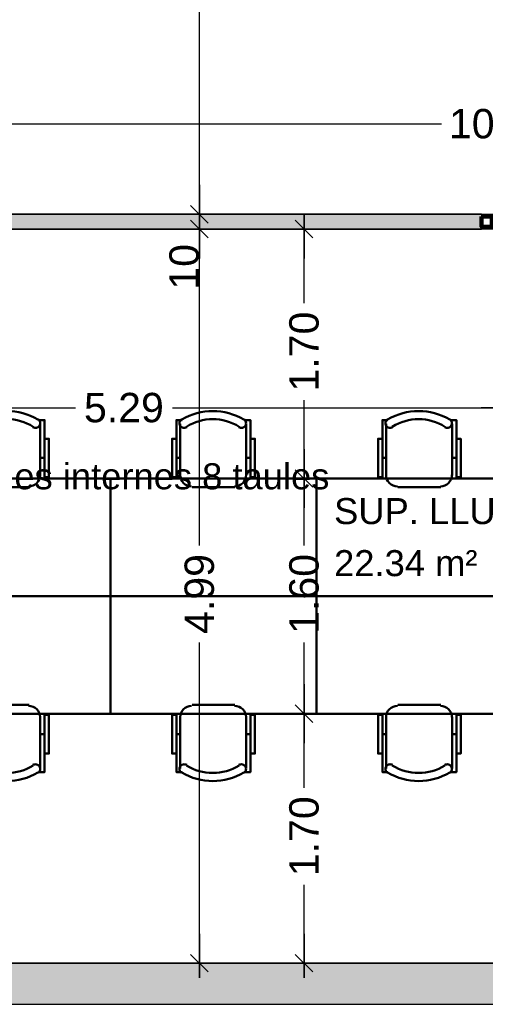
# Model space of a CAD drawing. Header units: metres. Extents: x -1 to 442, y -6 to 31.
# Tile 4 of 24: x 401.24 to 404.41, y 12.84 to 19.54. Entities that reach past the tile are written whole.
import ezdxf

# ---------------------------------------------------------------- set-up
doc = ezdxf.new("R2010")
doc.units = ezdxf.units.M
doc.header["$PDMODE"] = 65
doc.linetypes.add('CONTINUA', pattern=[0])
for name, color, linetype, lineweight in [('3D P2 MURS', 7, 'CONTINUA', 25), ('3D P2 MURS NOUS', 7, 'CONTINUA', 25), ('P2 COTES', 7, 'CONTINUA', 25), ('P2 LOCAL', 7, 'CONTINUA', 25), ('P2 MOBLES 2D', 7, 'CONTINUA', 25), ('P2 SUP.LLIURE', 7, 'CONTINUA', 25)]:
    doc.layers.add(name, color=color, linetype=linetype, lineweight=lineweight)
doc.styles.add('ARIAL', font='arial.ttf')
doc.dimstyles.new('DIMSTYLE_5', dxfattribs={"dimtxt": 0.2, "dimasz": 0.2, "dimexe": 0, "dimexo": 1e-06, "dimgap": 0.1, "dimtad": 0, "dimrnd": 0.005, "dimzin": 4, "dimdsep": 46, "dimtxsty": 'ARIAL', "dimblk1": 'ALL_ML_STRICH', "dimblk2": 'ALL_ML_STRICH', "dimsah": 1, "dimcen": 0, "dimse1": 1, "dimse2": 1, "dimclrd": 2, "dimclre": 2, "dimclrt": 2, "dimadec": 0, "dimazin": 0, "dimtfac": 1, "dimtdec": 0, "dimtix": 1, "dimtmove": 2, "dimatfit": 3, "dimfxl": 0, "dimtzin": 0, "dimlwd": 0, "dimlwe": 35, "dimarcsym": 0})
doc.dimstyles.new('DIMSTYLE_7', dxfattribs={"dimtxt": 0.2, "dimasz": 0.2, "dimexe": 0, "dimexo": 1e-06, "dimgap": 0.1, "dimtad": 2, "dimdec": 0, "dimlfac": 100, "dimrnd": 0.5, "dimzin": 4, "dimdsep": 46, "dimtxsty": 'ARIAL', "dimblk1": 'ALL_ML_STRICH', "dimblk2": 'ALL_ML_STRICH', "dimsah": 1, "dimcen": 0, "dimse1": 1, "dimse2": 1, "dimclrd": 2, "dimclre": 2, "dimclrt": 2, "dimadec": 0, "dimazin": 0, "dimtfac": 1, "dimtdec": 0, "dimtix": 1, "dimtmove": 2, "dimatfit": 3, "dimfxl": 0, "dimtvp": 1.2, "dimtzin": 0, "dimlwd": 0, "dimlwe": 35, "dimarcsym": 0})

# ---------------------------------------------------------------- blocks, each defined once
blk = doc.blocks.new('OBJETO_COMPLEJO_18')
at = {"layer": 'P2 MOBLES 2D', "color": 202, "linetype": 'CONTINUA', "lineweight": 50, "transparency": 33554687}
for p, q in [((400.9288, 16.4393), (400.9288, 16.7906)), ((401.3775, 16.7906), (401.3775, 16.4393)), ((400.9034, 16.5578), (400.9288, 16.5578)), ((401.4071, 16.5578), (401.3775, 16.5578)), ((401.3013, 16.3588), (401.0092, 16.3588))]:
    blk.add_line(p, q, dxfattribs=at)
for points in [[(400.9034, 16.689), (400.8737, 16.689), (400.8737, 16.4266), (400.9034, 16.4266), (400.9034, 16.816), (400.9415, 16.816)], [(400.938, 16.8204), (400.933, 16.8164), (400.9291, 16.8115), (400.9263, 16.8062), (400.9245, 16.8004), (400.9239, 16.7943), (400.9244, 16.7883), (400.9261, 16.7823), (400.9291, 16.7766), (400.9331, 16.7717), (400.9379, 16.7677), (400.9432, 16.7648), (400.949, 16.763), (400.955, 16.7623), (400.9611, 16.7628), (400.9671, 16.7644), (400.9728, 16.7673)], [(401.328, 16.7673), (401.3337, 16.7644), (401.3396, 16.7628), (401.3457, 16.7623), (401.3517, 16.763), (401.3575, 16.7648), (401.3629, 16.7677), (401.3676, 16.7717), (401.3717, 16.7766), (401.3746, 16.7823), (401.3763, 16.7883), (401.3769, 16.7943), (401.3762, 16.8004), (401.3745, 16.8062), (401.3716, 16.8115), (401.3677, 16.8164), (401.3628, 16.8204)], [(401.4071, 16.689), (401.4368, 16.689), (401.4368, 16.4266), (401.4071, 16.4266), (401.4071, 16.816), (401.3648, 16.816)], [(400.9281, 16.4427), (400.9297, 16.4269), (400.9343, 16.4122), (400.9415, 16.3989), (400.9511, 16.3873), (400.9627, 16.3777), (400.976, 16.3705), (400.9907, 16.366), (401.0064, 16.3644)], [(401.2985, 16.3644), (401.3143, 16.366), (401.329, 16.3705), (401.3423, 16.3777), (401.3539, 16.3873), (401.3635, 16.3989), (401.3707, 16.4122), (401.3753, 16.4269), (401.3769, 16.4427)]]:
    blk.add_lwpolyline(points, dxfattribs=at)
blk.add_lwpolyline([(401.8558, 15.618), (400.4547, 15.618), (400.4547, 16.4181), (401.8558, 16.4181), (401.8558, 15.618)], close=True, dxfattribs=at)
for centre, radius, start, end in [((401.1505, 16.4599), 0.4167, 59.57383, 120.44578), ((401.1505, 16.4811), 0.3405, 58.2581, 121.76492)]:
    blk.add_arc(centre, radius, start, end, dxfattribs=at)
blk = doc.blocks.new('OBJETO_COMPLEJO_19')
at = {"layer": 'P2 MOBLES 2D', "color": 202, "linetype": 'CONTINUA', "lineweight": 50, "transparency": 33554687}
for p, q in [((401.3013, 14.8772), (401.0092, 14.8772)), ((400.9288, 14.7968), (400.9288, 14.4455)), ((401.3775, 14.4455), (401.3775, 14.7968)), ((400.9034, 14.6783), (400.9288, 14.6783)), ((401.4071, 14.6783), (401.3775, 14.6783))]:
    blk.add_line(p, q, dxfattribs=at)
blk.add_lwpolyline([(401.8558, 15.618), (400.4547, 15.618), (400.4547, 14.818), (401.8558, 14.818), (401.8558, 15.618)], close=True, dxfattribs=at)
for points in [[(400.9034, 14.547), (400.8737, 14.547), (400.8737, 14.8095), (400.9034, 14.8095), (400.9034, 14.4201), (400.9415, 14.4201)], [(400.9281, 14.7934), (400.9297, 14.8092), (400.9343, 14.8239), (400.9415, 14.8372), (400.9511, 14.8488), (400.9627, 14.8583), (400.976, 14.8656), (400.9907, 14.8701), (401.0064, 14.8717)], [(401.2985, 14.8717), (401.3143, 14.8701), (401.329, 14.8656), (401.3423, 14.8583), (401.3539, 14.8488), (401.3635, 14.8372), (401.3707, 14.8239), (401.3753, 14.8092), (401.3769, 14.7934)], [(401.4071, 14.547), (401.4368, 14.547), (401.4368, 14.8095), (401.4071, 14.8095), (401.4071, 14.4201), (401.3648, 14.4201)], [(400.938, 14.4157), (400.933, 14.4197), (400.9291, 14.4245), (400.9263, 14.4299), (400.9245, 14.4357), (400.9239, 14.4417), (400.9244, 14.4478), (400.9261, 14.4538), (400.9291, 14.4594), (400.9331, 14.4644), (400.9379, 14.4684), (400.9432, 14.4713), (400.949, 14.4731), (400.955, 14.4738), (400.9611, 14.4733), (400.9671, 14.4716), (400.9728, 14.4688)], [(401.328, 14.4688), (401.3337, 14.4716), (401.3396, 14.4733), (401.3457, 14.4738), (401.3517, 14.4731), (401.3575, 14.4713), (401.3629, 14.4684), (401.3676, 14.4644), (401.3717, 14.4594), (401.3746, 14.4538), (401.3763, 14.4478), (401.3769, 14.4417), (401.3762, 14.4357), (401.3745, 14.4299), (401.3716, 14.4245), (401.3677, 14.4197), (401.3628, 14.4157)]]:
    blk.add_lwpolyline(points, dxfattribs=at)
for centre, radius, start, end in [((401.1505, 14.7762), 0.4167, 239.55422, 300.42617), ((401.1505, 14.755), 0.3405, 238.23508, 301.7419)]:
    blk.add_arc(centre, radius, start, end, dxfattribs=at)
blk = doc.blocks.new('OBJETO_COMPLEJO_20')
at = {"layer": 'P2 MOBLES 2D', "color": 202, "linetype": 'CONTINUA', "lineweight": 50, "transparency": 33554687}
for p, q in [((402.3299, 16.4393), (402.3299, 16.7906)), ((402.7787, 16.7906), (402.7787, 16.4393)), ((402.3045, 16.5578), (402.3299, 16.5578)), ((402.8083, 16.5578), (402.7787, 16.5578)), ((402.7025, 16.3588), (402.4104, 16.3588))]:
    blk.add_line(p, q, dxfattribs=at)
for points in [[(402.3045, 16.689), (402.2749, 16.689), (402.2749, 16.4266), (402.3045, 16.4266), (402.3045, 16.816), (402.3426, 16.816)], [(402.3391, 16.8204), (402.3342, 16.8164), (402.3303, 16.8115), (402.3275, 16.8062), (402.3257, 16.8004), (402.3251, 16.7943), (402.3256, 16.7883), (402.3273, 16.7823), (402.3303, 16.7766), (402.3343, 16.7717), (402.3391, 16.7677), (402.3444, 16.7648), (402.3502, 16.763), (402.3562, 16.7623), (402.3623, 16.7628), (402.3683, 16.7644), (402.374, 16.7673)], [(402.7291, 16.7673), (402.7348, 16.7644), (402.7408, 16.7628), (402.7469, 16.7623), (402.7529, 16.763), (402.7587, 16.7648), (402.764, 16.7677), (402.7688, 16.7717), (402.7728, 16.7766), (402.7758, 16.7823), (402.7775, 16.7883), (402.778, 16.7943), (402.7774, 16.8004), (402.7756, 16.8062), (402.7728, 16.8115), (402.7689, 16.8164), (402.764, 16.8204)], [(402.8083, 16.689), (402.8379, 16.689), (402.8379, 16.4266), (402.8083, 16.4266), (402.8083, 16.816), (402.766, 16.816)], [(402.3293, 16.4427), (402.3309, 16.4269), (402.3355, 16.4122), (402.3427, 16.3989), (402.3522, 16.3873), (402.3638, 16.3777), (402.3771, 16.3705), (402.3918, 16.366), (402.4076, 16.3644)], [(402.6997, 16.3644), (402.7155, 16.366), (402.7302, 16.3705), (402.7435, 16.3777), (402.7551, 16.3873), (402.7647, 16.3989), (402.7719, 16.4122), (402.7764, 16.4269), (402.778, 16.4427)]]:
    blk.add_lwpolyline(points, dxfattribs=at)
blk.add_lwpolyline([(403.257, 15.618), (401.8558, 15.618), (401.8558, 16.4181), (403.257, 16.4181), (403.257, 15.618)], close=True, dxfattribs=at)
for centre, radius, start, end in [((402.5516, 16.4599), 0.4167, 59.57383, 120.44578), ((402.5516, 16.4811), 0.3405, 58.2581, 121.76492)]:
    blk.add_arc(centre, radius, start, end, dxfattribs=at)
blk = doc.blocks.new('OBJETO_COMPLEJO_21')
at = {"layer": 'P2 MOBLES 2D', "color": 202, "linetype": 'CONTINUA', "lineweight": 50, "transparency": 33554687}
for p, q in [((402.7025, 14.8772), (402.4104, 14.8772)), ((402.3299, 14.7968), (402.3299, 14.4455)), ((402.7787, 14.4455), (402.7787, 14.7968)), ((402.3045, 14.6783), (402.3299, 14.6783)), ((402.8083, 14.6783), (402.7787, 14.6783))]:
    blk.add_line(p, q, dxfattribs=at)
blk.add_lwpolyline([(403.257, 15.618), (401.8558, 15.618), (401.8558, 14.818), (403.257, 14.818), (403.257, 15.618)], close=True, dxfattribs=at)
for points in [[(402.3045, 14.547), (402.2749, 14.547), (402.2749, 14.8095), (402.3045, 14.8095), (402.3045, 14.4201), (402.3426, 14.4201)], [(402.3293, 14.7934), (402.3309, 14.8092), (402.3355, 14.8239), (402.3427, 14.8372), (402.3522, 14.8488), (402.3638, 14.8583), (402.3771, 14.8656), (402.3918, 14.8701), (402.4076, 14.8717)], [(402.6997, 14.8717), (402.7155, 14.8701), (402.7302, 14.8656), (402.7435, 14.8583), (402.7551, 14.8488), (402.7647, 14.8372), (402.7719, 14.8239), (402.7764, 14.8092), (402.778, 14.7934)], [(402.8083, 14.547), (402.8379, 14.547), (402.8379, 14.8095), (402.8083, 14.8095), (402.8083, 14.4201), (402.766, 14.4201)], [(402.3391, 14.4157), (402.3342, 14.4197), (402.3303, 14.4245), (402.3275, 14.4299), (402.3257, 14.4357), (402.3251, 14.4417), (402.3256, 14.4478), (402.3273, 14.4538), (402.3303, 14.4594), (402.3343, 14.4644), (402.3391, 14.4684), (402.3444, 14.4713), (402.3502, 14.4731), (402.3562, 14.4738), (402.3623, 14.4733), (402.3683, 14.4716), (402.374, 14.4688)], [(402.7291, 14.4688), (402.7348, 14.4716), (402.7408, 14.4733), (402.7469, 14.4738), (402.7529, 14.4731), (402.7587, 14.4713), (402.764, 14.4684), (402.7688, 14.4644), (402.7728, 14.4594), (402.7758, 14.4538), (402.7775, 14.4478), (402.778, 14.4417), (402.7774, 14.4357), (402.7756, 14.4299), (402.7728, 14.4245), (402.7689, 14.4197), (402.764, 14.4157)]]:
    blk.add_lwpolyline(points, dxfattribs=at)
for centre, radius, start, end in [((402.5516, 14.7762), 0.4167, 239.55422, 300.42617), ((402.5516, 14.755), 0.3405, 238.23508, 301.7419)]:
    blk.add_arc(centre, radius, start, end, dxfattribs=at)
blk = doc.blocks.new('OBJETO_COMPLEJO_22')
at = {"layer": 'P2 MOBLES 2D', "color": 202, "linetype": 'CONTINUA', "lineweight": 50, "transparency": 33554687}
for p, q in [((403.7311, 16.4393), (403.7311, 16.7906)), ((404.1798, 16.7906), (404.1798, 16.4393)), ((403.7057, 16.5578), (403.7311, 16.5578)), ((404.2095, 16.5578), (404.1798, 16.5578)), ((404.1036, 16.3588), (403.8116, 16.3588))]:
    blk.add_line(p, q, dxfattribs=at)
for points in [[(403.7057, 16.689), (403.6761, 16.689), (403.6761, 16.4266), (403.7057, 16.4266), (403.7057, 16.816), (403.7438, 16.816)], [(403.7403, 16.8204), (403.7354, 16.8164), (403.7315, 16.8115), (403.7286, 16.8062), (403.7269, 16.8004), (403.7262, 16.7943), (403.7268, 16.7883), (403.7285, 16.7823), (403.7314, 16.7766), (403.7355, 16.7717), (403.7402, 16.7677), (403.7456, 16.7648), (403.7514, 16.763), (403.7574, 16.7623), (403.7635, 16.7628), (403.7694, 16.7644), (403.7751, 16.7673)], [(404.1303, 16.7673), (404.136, 16.7644), (404.142, 16.7628), (404.1481, 16.7623), (404.1541, 16.763), (404.1599, 16.7648), (404.1652, 16.7677), (404.17, 16.7717), (404.174, 16.7766), (404.177, 16.7823), (404.1787, 16.7883), (404.1792, 16.7943), (404.1786, 16.8004), (404.1768, 16.8062), (404.174, 16.8115), (404.1701, 16.8164), (404.1651, 16.8204)], [(404.2095, 16.689), (404.2391, 16.689), (404.2391, 16.4266), (404.2095, 16.4266), (404.2095, 16.816), (404.1671, 16.816)], [(403.7305, 16.4427), (403.7321, 16.4269), (403.7366, 16.4122), (403.7439, 16.3989), (403.7534, 16.3873), (403.765, 16.3777), (403.7783, 16.3705), (403.793, 16.366), (403.8088, 16.3644)], [(404.1009, 16.3644), (404.1167, 16.366), (404.1314, 16.3705), (404.1447, 16.3777), (404.1563, 16.3873), (404.1658, 16.3989), (404.1731, 16.4122), (404.1776, 16.4269), (404.1792, 16.4427)]]:
    blk.add_lwpolyline(points, dxfattribs=at)
blk.add_lwpolyline([(404.6582, 15.618), (403.257, 15.618), (403.257, 16.4181), (404.6582, 16.4181), (404.6582, 15.618)], close=True, dxfattribs=at)
for centre, radius, start, end in [((403.9528, 16.4599), 0.4167, 59.57383, 120.44578), ((403.9528, 16.4811), 0.3405, 58.2581, 121.76492)]:
    blk.add_arc(centre, radius, start, end, dxfattribs=at)
blk = doc.blocks.new('OBJETO_COMPLEJO_23')
at = {"layer": 'P2 MOBLES 2D', "color": 202, "linetype": 'CONTINUA', "lineweight": 50, "transparency": 33554687}
for p, q in [((404.1036, 14.8772), (403.8116, 14.8772)), ((403.7311, 14.7968), (403.7311, 14.4455)), ((404.1798, 14.4455), (404.1798, 14.7968)), ((403.7057, 14.6783), (403.7311, 14.6783)), ((404.2095, 14.6783), (404.1798, 14.6783))]:
    blk.add_line(p, q, dxfattribs=at)
blk.add_lwpolyline([(404.6582, 15.618), (403.257, 15.618), (403.257, 14.818), (404.6582, 14.818), (404.6582, 15.618)], close=True, dxfattribs=at)
for points in [[(403.7057, 14.547), (403.6761, 14.547), (403.6761, 14.8095), (403.7057, 14.8095), (403.7057, 14.4201), (403.7438, 14.4201)], [(403.7305, 14.7934), (403.7321, 14.8092), (403.7366, 14.8239), (403.7439, 14.8372), (403.7534, 14.8488), (403.765, 14.8583), (403.7783, 14.8656), (403.793, 14.8701), (403.8088, 14.8717)], [(404.1009, 14.8717), (404.1167, 14.8701), (404.1314, 14.8656), (404.1447, 14.8583), (404.1563, 14.8488), (404.1658, 14.8372), (404.1731, 14.8239), (404.1776, 14.8092), (404.1792, 14.7934)], [(404.2095, 14.547), (404.2391, 14.547), (404.2391, 14.8095), (404.2095, 14.8095), (404.2095, 14.4201), (404.1671, 14.4201)], [(403.7403, 14.4157), (403.7354, 14.4197), (403.7315, 14.4245), (403.7286, 14.4299), (403.7269, 14.4357), (403.7262, 14.4417), (403.7268, 14.4478), (403.7285, 14.4538), (403.7314, 14.4594), (403.7355, 14.4644), (403.7402, 14.4684), (403.7456, 14.4713), (403.7514, 14.4731), (403.7574, 14.4738), (403.7635, 14.4733), (403.7694, 14.4716), (403.7751, 14.4688)], [(404.1303, 14.4688), (404.136, 14.4716), (404.142, 14.4733), (404.1481, 14.4738), (404.1541, 14.4731), (404.1599, 14.4713), (404.1652, 14.4684), (404.17, 14.4644), (404.174, 14.4594), (404.177, 14.4538), (404.1787, 14.4478), (404.1792, 14.4417), (404.1786, 14.4357), (404.1768, 14.4299), (404.174, 14.4245), (404.1701, 14.4197), (404.1651, 14.4157)]]:
    blk.add_lwpolyline(points, dxfattribs=at)
for centre, radius, start, end in [((403.9528, 14.7762), 0.4167, 239.55422, 300.42617), ((403.9528, 14.755), 0.3405, 238.23508, 301.7419)]:
    blk.add_arc(centre, radius, start, end, dxfattribs=at)
blk = doc.blocks.new('ALL_ML_STRICH')
at = {"color": 0, "linetype": 'ByBlock', "lineweight": -2}
for p, q in [((0, -0.5), (0, 0.5)), ((-1, 0), (0.5, 0)), ((-0.3, -0.3), (0.3, 0.3))]:
    blk.add_line(p, q, dxfattribs=at)
blk = doc.blocks.new('*D55')
at = {"layer": 'DEFPOINTS', "color": 2, "linetype": 'CONTINUA', "lineweight": 35, "transparency": 33554687}
for p in [(403.0614, 14.818), (403.1734, 13.1206), (403.2596, 13.1206)]:
    blk.add_point(p, dxfattribs=at)
at = {"layer": 'P2 COTES', "color": 2, "linetype": 'CONTINUA', "lineweight": -2, "transparency": 33554687}
for p, q in [((403.1734, 14.3141), (403.1734, 14.818)), ((403.1734, 13.1206), (403.1734, 13.6541))]:
    blk.add_line(p, q, dxfattribs=at)
at = {"layer": 'P2 COTES', "color": 2, "linetype": 'CONTINUA', "lineweight": 35, "transparency": 33554687, "xscale": 0.2, "yscale": 0.2, "zscale": 0.2}
for p, rotation in [((403.1734, 14.818), 90), ((403.1734, 13.1206), 270)]:
    blk.add_blockref('ALL_ML_STRICH', p, dxfattribs=dict(at, rotation=rotation))
at = {"layer": 'P2 COTES', "color": 2, "linetype": 'CONTINUA', "lineweight": 35, "transparency": 33554687, "insert": (403.1734, 13.9841), "char_height": 0.2, "width": 0.8, "attachment_point": 5, "rotation": 90, "style": 'ARIAL'}
blk.add_mtext('\\A1;{\\A1;{1.70\\H0.132000;\\S^ ;}}', dxfattribs=at)
blk = doc.blocks.new('*D56')
at = {"layer": 'DEFPOINTS', "color": 2, "linetype": 'CONTINUA', "lineweight": 35, "transparency": 33554687}
for p in [(403.362, 16.4181), (403.0614, 14.818), (403.1734, 14.818)]:
    blk.add_point(p, dxfattribs=at)
at = {"layer": 'P2 COTES', "color": 2, "linetype": 'CONTINUA', "lineweight": -2, "transparency": 33554687}
for p, q in [((403.1734, 15.9628), (403.1734, 16.4181)), ((403.1734, 14.818), (403.1734, 15.3028))]:
    blk.add_line(p, q, dxfattribs=at)
at = {"layer": 'P2 COTES', "color": 2, "linetype": 'CONTINUA', "lineweight": 35, "transparency": 33554687, "xscale": 0.2, "yscale": 0.2, "zscale": 0.2}
for p, rotation in [((403.1734, 16.4181), 90), ((403.1734, 14.818), 270)]:
    blk.add_blockref('ALL_ML_STRICH', p, dxfattribs=dict(at, rotation=rotation))
at = {"layer": 'P2 COTES', "color": 2, "linetype": 'CONTINUA', "lineweight": 35, "transparency": 33554687, "insert": (403.1734, 15.6328), "char_height": 0.2, "width": 0.8, "attachment_point": 5, "rotation": 90, "style": 'ARIAL'}
blk.add_mtext('\\A1;{\\A1;{1.60\\H0.132000;\\S^ ;}}', dxfattribs=at)
blk = doc.blocks.new('*D57')
at = {"layer": 'DEFPOINTS', "color": 2, "linetype": 'CONTINUA', "lineweight": 35, "transparency": 33554687}
for p in [(403.3248, 18.1155), (403.1734, 16.4181), (403.362, 16.4181)]:
    blk.add_point(p, dxfattribs=at)
at = {"layer": 'P2 COTES', "color": 2, "linetype": 'CONTINUA', "lineweight": -2, "transparency": 33554687}
for p, q in [((403.1734, 17.6116), (403.1734, 18.1155)), ((403.1734, 16.4181), (403.1734, 16.9516))]:
    blk.add_line(p, q, dxfattribs=at)
at = {"layer": 'P2 COTES', "color": 2, "linetype": 'CONTINUA', "lineweight": 35, "transparency": 33554687, "xscale": 0.2, "yscale": 0.2, "zscale": 0.2}
for p, rotation in [((403.1734, 18.1155), 90), ((403.1734, 16.4181), 270)]:
    blk.add_blockref('ALL_ML_STRICH', p, dxfattribs=dict(at, rotation=rotation))
at = {"layer": 'P2 COTES', "color": 2, "linetype": 'CONTINUA', "lineweight": 35, "transparency": 33554687, "insert": (403.1734, 17.2816), "char_height": 0.2, "width": 0.8, "attachment_point": 5, "rotation": 90, "style": 'ARIAL'}
blk.add_mtext('\\A1;{\\A1;{1.70\\H0.132000;\\S^ ;}}', dxfattribs=at)
blk = doc.blocks.new('*D70')
at = {"layer": 'DEFPOINTS', "color": 2, "linetype": 'CONTINUA', "lineweight": 35, "transparency": 33554687}
for p in [(409.697, 19.1348), (399.3066, 18.8309), (399.3066, 18.2155)]:
    blk.add_point(p, dxfattribs=at)
at = {"layer": 'P2 COTES', "color": 2, "linetype": 'CONTINUA', "lineweight": -2, "transparency": 33554687}
for p, q in [((399.3066, 18.8309), (404.1084, 18.8309)), ((404.9084, 18.8309), (409.697, 18.8309))]:
    blk.add_line(p, q, dxfattribs=at)
at = {"layer": 'P2 COTES', "color": 2, "linetype": 'CONTINUA', "lineweight": 35, "transparency": 33554687, "xscale": 0.2, "yscale": 0.2, "zscale": 0.2, "rotation": 180}
blk.add_blockref('ALL_ML_STRICH', (399.3066, 18.8309), dxfattribs=at)
at = {"layer": 'P2 COTES', "color": 2, "linetype": 'CONTINUA', "lineweight": 35, "transparency": 33554687, "xscale": 0.2, "yscale": 0.2, "zscale": 0.2}
blk.add_blockref('ALL_ML_STRICH', (409.697, 18.8309), dxfattribs=at)
at = {"layer": 'P2 COTES', "color": 2, "linetype": 'CONTINUA', "lineweight": 35, "transparency": 33554687, "insert": (404.5084, 18.8309), "char_height": 0.2, "width": 1, "attachment_point": 5, "style": 'ARIAL'}
blk.add_mtext('\\A1;{\\A1;{10.39\\H0.132000;\\S^ ;}}', dxfattribs=at)
blk = doc.blocks.new('*D80')
at = {"layer": 'DEFPOINTS', "color": 2, "linetype": 'CONTINUA', "lineweight": 35, "transparency": 33554687}
for p in [(399.2868, 18.1155), (399.2868, 16.8992), (404.5782, 16.4181)]:
    blk.add_point(p, dxfattribs=at)
at = {"layer": 'P2 COTES', "color": 2, "linetype": 'CONTINUA', "lineweight": -2, "transparency": 33554687}
for p, q in [((399.2868, 16.8992), (401.6168, 16.8992)), ((402.2768, 16.8992), (404.5782, 16.8992))]:
    blk.add_line(p, q, dxfattribs=at)
at = {"layer": 'P2 COTES', "color": 2, "linetype": 'CONTINUA', "lineweight": 35, "transparency": 33554687, "xscale": 0.2, "yscale": 0.2, "zscale": 0.2, "rotation": 180}
blk.add_blockref('ALL_ML_STRICH', (399.2868, 16.8992), dxfattribs=at)
at = {"layer": 'P2 COTES', "color": 2, "linetype": 'CONTINUA', "lineweight": 35, "transparency": 33554687, "xscale": 0.2, "yscale": 0.2, "zscale": 0.2}
blk.add_blockref('ALL_ML_STRICH', (404.5782, 16.8992), dxfattribs=at)
at = {"layer": 'P2 COTES', "color": 2, "linetype": 'CONTINUA', "lineweight": 35, "transparency": 33554687, "insert": (401.9468, 16.8992), "char_height": 0.2, "width": 0.8, "attachment_point": 5, "style": 'ARIAL'}
blk.add_mtext('\\A1;{\\A1;{5.29\\H0.132000;\\S^ ;}}', dxfattribs=at)
blk = doc.blocks.new('*D93')
at = {"layer": 'DEFPOINTS', "color": 2, "linetype": 'CONTINUA', "lineweight": 35, "transparency": 33554687}
for p in [(402.5492, 18.1155), (402.4609, 13.1206), (405.4993, 13.1206)]:
    blk.add_point(p, dxfattribs=at)
at = {"layer": 'P2 COTES', "color": 2, "linetype": 'CONTINUA', "lineweight": -2, "transparency": 33554687}
for p, q in [((402.4609, 15.9623), (402.4609, 18.1155)), ((402.4609, 13.1206), (402.4609, 15.3023))]:
    blk.add_line(p, q, dxfattribs=at)
at = {"layer": 'P2 COTES', "color": 2, "linetype": 'CONTINUA', "lineweight": 35, "transparency": 33554687, "xscale": 0.2, "yscale": 0.2, "zscale": 0.2}
for p, rotation in [((402.4609, 18.1155), 90), ((402.4609, 13.1206), 270)]:
    blk.add_blockref('ALL_ML_STRICH', p, dxfattribs=dict(at, rotation=rotation))
at = {"layer": 'P2 COTES', "color": 2, "linetype": 'CONTINUA', "lineweight": 35, "transparency": 33554687, "insert": (402.4609, 15.6323), "char_height": 0.2, "width": 0.8, "attachment_point": 5, "rotation": 90, "style": 'ARIAL'}
blk.add_mtext('\\A1;{\\A1;{4.99\\H0.132000;\\S^ ;}}', dxfattribs=at)
blk = doc.blocks.new('*D94')
at = {"layer": 'DEFPOINTS', "color": 2, "linetype": 'CONTINUA', "lineweight": 35, "transparency": 33554687}
for p in [(402.5591, 18.2155), (402.4609, 18.1155), (402.5492, 18.1155)]:
    blk.add_point(p, dxfattribs=at)
at = {"layer": 'P2 COTES', "color": 2, "linetype": 'CONTINUA', "lineweight": -2, "transparency": 33554687}
blk.add_line((402.4609, 18.1155), (402.4609, 18.2155), dxfattribs=at)
at = {"layer": 'P2 COTES', "color": 2, "linetype": 'CONTINUA', "lineweight": 35, "transparency": 33554687, "xscale": 0.2, "yscale": 0.2, "zscale": 0.2}
for p, rotation in [((402.4609, 18.1155), 270), ((402.4609, 18.2155), 90)]:
    blk.add_blockref('ALL_ML_STRICH', p, dxfattribs=dict(at, rotation=rotation))
at = {"layer": 'P2 COTES', "color": 2, "linetype": 'CONTINUA', "lineweight": 35, "transparency": 33554687, "insert": (402.3575, 17.8581), "char_height": 0.2, "width": 0.4, "attachment_point": 5, "rotation": 90, "style": 'ARIAL'}
blk.add_mtext('\\A1;{10}', dxfattribs=at)
blk = doc.blocks.new('*D95')
at = {"layer": 'DEFPOINTS', "color": 2, "linetype": 'CONTINUA', "lineweight": 35, "transparency": 33554687}
for p in [(402.7654, 23.4195), (402.4609, 18.2155), (402.5591, 18.2155)]:
    blk.add_point(p, dxfattribs=at)
at = {"layer": 'P2 COTES', "color": 2, "linetype": 'CONTINUA', "lineweight": -2, "transparency": 33554687}
for p, q in [((402.4609, 21.1623), (402.4609, 23.4195)), ((402.4609, 18.2155), (402.4609, 20.5023))]:
    blk.add_line(p, q, dxfattribs=at)
at = {"layer": 'P2 COTES', "color": 2, "linetype": 'CONTINUA', "lineweight": 35, "transparency": 33554687, "xscale": 0.2, "yscale": 0.2, "zscale": 0.2}
for p, rotation in [((402.4609, 23.4195), 90), ((402.4609, 18.2155), 270)]:
    blk.add_blockref('ALL_ML_STRICH', p, dxfattribs=dict(at, rotation=rotation))
at = {"layer": 'P2 COTES', "color": 2, "linetype": 'CONTINUA', "lineweight": 35, "transparency": 33554687, "insert": (402.4609, 20.8323), "char_height": 0.2, "width": 0.8, "attachment_point": 5, "rotation": 90, "style": 'ARIAL'}
blk.add_mtext('\\A1;{\\A1;{5.20\\H0.132000;\\S^ ;}}', dxfattribs=at)

msp = doc.modelspace()

# ---------------------------------------------------------------- hatches: boundary and pattern name
at = {"layer": '3D P2 MURS', "linetype": 'CONTINUA', "lineweight": 18, "true_color": 0xa0a0a0, "transparency": 33554687}
msp.add_hatch(color=253, dxfattribs=at).paths.add_polyline_path([(398.2417, 12.8406), (423.6575, 12.8406), (423.7155, 13.1206), (398.2971, 13.1206)])
at = {"layer": '3D P2 MURS NOUS', "linetype": 'CONTINUA', "lineweight": 18, "true_color": 0x006e00, "transparency": 33554687}
msp.add_hatch(color=96, dxfattribs=at).paths.add_polyline_path([(404.3814, 18.1155), (404.3814, 18.2155), (399.3113, 18.2155), (399.2915, 18.1155)])

# ---------------------------------------------------------------- linework, layer by layer
at = {"layer": '3D P2 MURS', "color": 7, "linetype": 'CONTINUA', "lineweight": 25, "transparency": 33554687}
for p, q in [((423.7155, 13.1206), (398.2971, 13.1206)), ((398.2417, 12.8406), (423.6575, 12.8406))]:
    msp.add_line(p, q, dxfattribs=at)
at = {"layer": '3D P2 MURS NOUS', "color": 7, "linetype": 'CONTINUA', "lineweight": 25, "transparency": 33554687}
for p, q in [((404.3814, 18.2155), (399.3113, 18.2155)), ((404.3814, 18.2155), (404.3814, 18.1155)), ((399.2915, 18.1155), (404.3814, 18.1155))]:
    msp.add_line(p, q, dxfattribs=at)
at = {"layer": '3D P2 MURS NOUS', "color": 240, "linetype": 'CONTINUA', "lineweight": 140, "transparency": 33554687}
msp.add_lwpolyline([(404.3814, 18.2005), (404.4514, 18.2005), (404.4514, 18.1305), (404.3814, 18.1305), (404.3814, 18.2005)], close=True, dxfattribs=at)
at = {"layer": 'P2 LOCAL', "color": 7, "linetype": 'CONTINUA', "lineweight": 25, "transparency": 33554687}
for p, q in [((399.3113, 18.2155), (409.697, 18.2155)), ((405.4993, 18.1155), (399.2868, 18.1155)), ((398.2971, 13.1206), (405.4993, 13.1206))]:
    msp.add_line(p, q, dxfattribs=at)
at = {"layer": 'P2 SUP.LLIURE', "color": 52, "linetype": 'CONTINUA', "lineweight": 13, "transparency": 33554687}
for p, q in [((399.3066, 18.2155), (405.8116, 18.2155)), ((405.4993, 18.1155), (399.2868, 18.1155)), ((401.1946, 16.8742), (401.2383, 16.8672)), ((401.2383, 16.8672), (401.281, 16.8556)), ((401.281, 16.8556), (401.3222, 16.8396)), ((401.3222, 16.8396), (401.369, 16.8153)), ((401.369, 16.8153), (401.3681, 16.816)), ((401.3681, 16.816), (401.4071, 16.816)), ((401.4071, 16.816), (401.4071, 16.689)), ((402.3045, 16.689), (402.3045, 16.816)), ((402.3045, 16.816), (402.3338, 16.816)), ((402.3326, 16.8151), (402.3798, 16.8395)), ((402.3338, 16.816), (402.3326, 16.8151)), ((402.3798, 16.8395), (402.421, 16.8556)), ((402.421, 16.8556), (402.4637, 16.8672)), ((402.4637, 16.8672), (402.5074, 16.8742)), ((402.5074, 16.8742), (402.5516, 16.8766)), ((402.5516, 16.8766), (402.5957, 16.8742)), ((402.5957, 16.8742), (402.6394, 16.8672)), ((402.6394, 16.8672), (402.6821, 16.8556)), ((402.6821, 16.8556), (402.7234, 16.8396)), ((402.7234, 16.8396), (402.7701, 16.8153)), ((402.7701, 16.8153), (402.7693, 16.816)), ((402.7693, 16.816), (402.8083, 16.816)), ((402.8083, 16.816), (402.8083, 16.689)), ((403.7057, 16.689), (403.7057, 16.816)), ((403.7057, 16.816), (403.735, 16.816)), ((403.7338, 16.8151), (403.781, 16.8395)), ((403.735, 16.816), (403.7338, 16.8151)), ((403.781, 16.8395), (403.8222, 16.8556)), ((403.8222, 16.8556), (403.8649, 16.8672)), ((403.8649, 16.8672), (403.9086, 16.8742)), ((403.9086, 16.8742), (403.9527, 16.8766)), ((403.9527, 16.8766), (403.9969, 16.8742)), ((403.9969, 16.8742), (404.0406, 16.8672)), ((404.0406, 16.8672), (404.0833, 16.8556)), ((404.0833, 16.8556), (404.1245, 16.8396)), ((404.1245, 16.8396), (404.1713, 16.8153)), ((404.1713, 16.8153), (404.1705, 16.816)), ((404.1705, 16.816), (404.2095, 16.816)), ((404.2095, 16.816), (404.2095, 16.689)), ((401.4071, 16.689), (401.4368, 16.689)), ((401.4368, 16.689), (401.4368, 16.4181)), ((402.2749, 16.4181), (402.2749, 16.689)), ((402.2749, 16.689), (402.3045, 16.689)), ((402.8083, 16.689), (402.8379, 16.689)), ((402.8379, 16.689), (402.8379, 16.4181)), ((403.6761, 16.4181), (403.6761, 16.689)), ((403.6761, 16.689), (403.7057, 16.689)), ((404.2095, 16.689), (404.2391, 16.689)), ((404.2391, 16.689), (404.2391, 16.4181)), ((401.4368, 16.4181), (402.2749, 16.4181)), ((402.8379, 16.4181), (403.6761, 16.4181)), ((404.2391, 16.4181), (404.6582, 16.4181)), ((402.2749, 14.818), (401.4368, 14.818)), ((401.4368, 14.818), (401.4368, 14.547)), ((402.2749, 14.547), (402.2749, 14.818)), ((402.8379, 14.818), (402.8379, 14.547)), ((403.6761, 14.818), (402.8379, 14.818)), ((403.6761, 14.547), (403.6761, 14.818)), ((404.6582, 14.818), (404.2391, 14.818)), ((404.2391, 14.818), (404.2391, 14.547)), ((401.4368, 14.547), (401.4071, 14.547)), ((401.4071, 14.547), (401.4071, 14.4201)), ((402.3045, 14.547), (402.2749, 14.547)), ((402.3045, 14.4201), (402.3045, 14.547)), ((402.8379, 14.547), (402.8083, 14.547)), ((402.8083, 14.547), (402.8083, 14.4201)), ((403.7057, 14.547), (403.6761, 14.547)), ((403.7057, 14.4201), (403.7057, 14.547)), ((404.2391, 14.547), (404.2095, 14.547)), ((404.2095, 14.547), (404.2095, 14.4201)), ((401.369, 14.4208), (401.3222, 14.3965)), ((401.3681, 14.4201), (401.369, 14.4208)), ((401.4071, 14.4201), (401.3681, 14.4201)), ((402.3338, 14.4201), (402.3045, 14.4201)), ((402.3798, 14.3966), (402.3326, 14.421)), ((402.3326, 14.421), (402.3338, 14.4201)), ((402.7701, 14.4208), (402.7234, 14.3965)), ((402.7693, 14.4201), (402.7701, 14.4208)), ((402.8083, 14.4201), (402.7693, 14.4201)), ((403.735, 14.4201), (403.7057, 14.4201)), ((403.781, 14.3966), (403.7338, 14.421)), ((403.7338, 14.421), (403.735, 14.4201)), ((404.1713, 14.4208), (404.1245, 14.3965)), ((404.1705, 14.4201), (404.1713, 14.4208)), ((404.2095, 14.4201), (404.1705, 14.4201)), ((401.2383, 14.3689), (401.1946, 14.3618)), ((401.281, 14.3805), (401.2383, 14.3689)), ((401.3222, 14.3965), (401.281, 14.3805)), ((402.421, 14.3805), (402.3798, 14.3966)), ((402.4637, 14.3689), (402.421, 14.3805)), ((402.5074, 14.3619), (402.4637, 14.3689)), ((402.5516, 14.3595), (402.5074, 14.3619)), ((402.5957, 14.3618), (402.5516, 14.3595)), ((402.6394, 14.3689), (402.5957, 14.3618)), ((402.6821, 14.3805), (402.6394, 14.3689)), ((402.7234, 14.3965), (402.6821, 14.3805)), ((403.8222, 14.3805), (403.781, 14.3966)), ((403.8649, 14.3689), (403.8222, 14.3805)), ((403.9086, 14.3619), (403.8649, 14.3689)), ((403.9527, 14.3595), (403.9086, 14.3619)), ((403.9969, 14.3618), (403.9527, 14.3595)), ((404.0406, 14.3689), (403.9969, 14.3618)), ((404.0833, 14.3805), (404.0406, 14.3689)), ((404.1245, 14.3965), (404.0833, 14.3805)), ((398.2971, 13.1206), (405.4993, 13.1206))]:
    msp.add_line(p, q, dxfattribs=at)

# ---------------------------------------------------------------- block references
at = {"layer": 'P2 MOBLES 2D', "color": 202, "linetype": 'CONTINUA', "lineweight": 50, "transparency": 33554687}
for name in ['OBJETO_COMPLEJO_18', 'OBJETO_COMPLEJO_20', 'OBJETO_COMPLEJO_22', 'OBJETO_COMPLEJO_19', 'OBJETO_COMPLEJO_21', 'OBJETO_COMPLEJO_23']:
    msp.add_blockref(name, (0, 0), dxfattribs=at)

# ---------------------------------------------------------------- texts
at = {"layer": 'P2 LOCAL', "color": 7, "linetype": 'CONTINUA', "lineweight": 25, "transparency": 33554687, "insert": (399.8819, 16.5215), "char_height": 0.177, "width": 3.569874, "attachment_point": 1, "style": 'ARIAL'}
msp.add_mtext('\\W1.00;Convocatòries internes 8 taules', dxfattribs=at)
at = {"layer": 'P2 SUP.LLIURE', "color": 7, "linetype": 'CONTINUA', "lineweight": 25, "transparency": 33554687, "char_height": 0.177079, "attachment_point": 7, "style": 'ARIAL'}
for s, insert, width in [('\\W1.00;SUP. LLURE', (403.3771, 16.1052), 1.537811), ('\\W1.00;22.34 m²', (403.3771, 15.7511), 1.068462)]:
    msp.add_mtext(s, dxfattribs=dict(at, insert=insert, width=width))

# ---------------------------------------------------------------- dimensions: what is measured, and where the dimension line sits
at = {"layer": 'P2 COTES', "color": 2, "linetype": 'CONTINUA', "lineweight": 35, "transparency": 33554687}
for base, p1, p2, dimstyle, picture, middle in [((402.4609, 23.4195), (402.5591, 18.2155), (402.7654, 23.4195), 'DIMSTYLE_5', '*D95', (402.4609, 20.8323)), ((402.4609, 18.2155), (402.5492, 18.1155), (402.5591, 18.2155), 'DIMSTYLE_7', '*D94', (402.3575, 17.8581)), ((402.4609, 18.1155), (405.4993, 13.1206), (402.5492, 18.1155), 'DIMSTYLE_5', '*D93', (402.4609, 15.6323)), ((403.1734, 18.1155), (403.362, 16.4181), (403.3248, 18.1155), 'DIMSTYLE_5', '*D57', (403.1734, 17.2816)), ((403.1734, 16.4181), (403.0614, 14.818), (403.362, 16.4181), 'DIMSTYLE_5', '*D56', (403.1734, 15.6328)), ((403.1734, 14.818), (403.2596, 13.1206), (403.0614, 14.818), 'DIMSTYLE_5', '*D55', (403.1734, 13.9841))]:
    dim = msp.add_linear_dim(base=base, p1=p1, p2=p2, angle=90, dimstyle=dimstyle, override={"dimpost": '<>', "dimclrd": 2, "dimclre": 2, "dimclrt": 2, "dimlwd": 0, "dimlwe": 35}, dxfattribs=at)
    dim.commit()
    dim.dimension.update_dxf_attribs({"geometry": picture, "text_midpoint": middle, "dimtype": 160})
for base, p1, p2, picture, middle in [((409.697, 18.8309), (399.3066, 18.2155), (409.697, 19.1348), '*D70', (404.5084, 18.8309)), ((404.5782, 16.8992), (399.2868, 18.1155), (404.5782, 16.4181), '*D80', (401.9468, 16.8992))]:
    dim = msp.add_linear_dim(base=base, p1=p1, p2=p2, dimstyle='DIMSTYLE_5', override={"dimpost": '<>', "dimclrd": 2, "dimclre": 2, "dimclrt": 2, "dimlwd": 0, "dimlwe": 35}, dxfattribs=at)
    dim.commit()
    dim.dimension.update_dxf_attribs({"geometry": picture, "text_midpoint": middle, "dimtype": 160})

doc.saveas('drawing.dxf')
